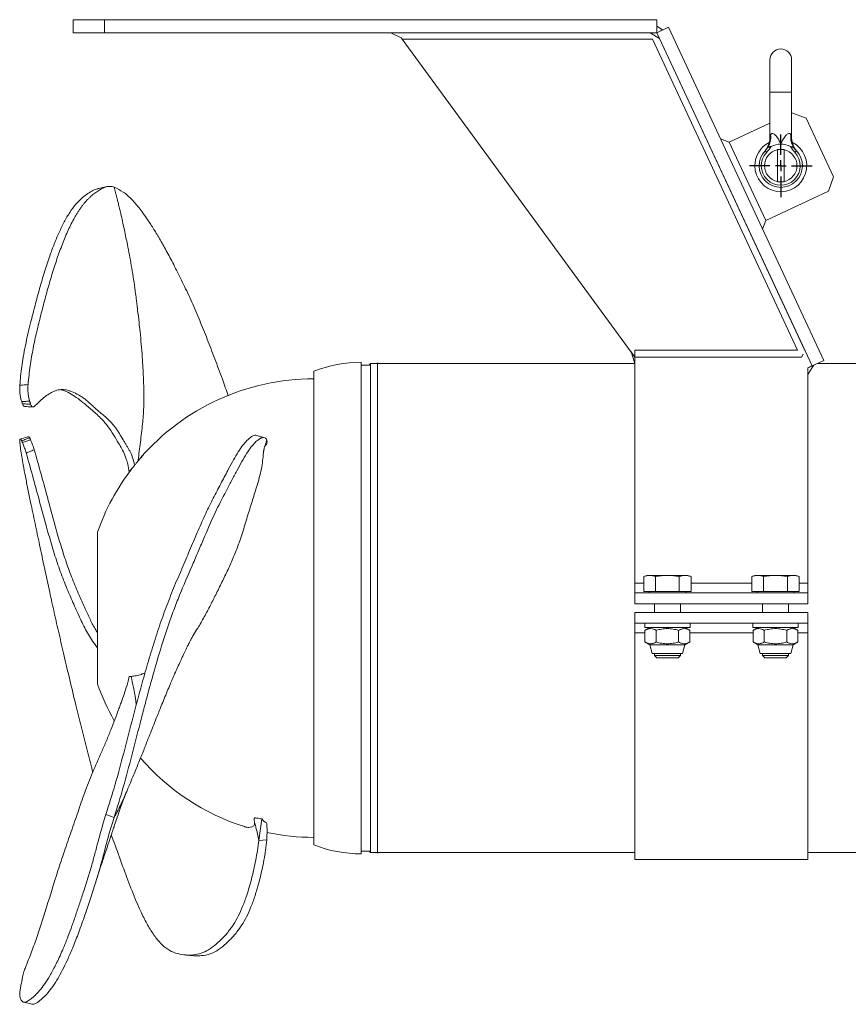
# Model space of a CAD drawing. Header units: millimetres. Extents: x 0 to 420, y 0 to 297.
# Tile 1 of 4: x 137 to 214, y 101 to 192. Entities that reach past the tile are written whole.
import ezdxf

# ---------------------------------------------------------------- set-up
doc = ezdxf.new("R2010")
doc.units = ezdxf.units.MM
doc.layers.add('AM_BOR', color=7, linetype='Continuous')

# ---------------------------------------------------------------- blocks, each defined once
blk = doc.blocks.new('SW_CENTERMARKSYMBOL_2')
at = {"layer": 'AM_BOR', "color": 0}
for p, q in [((0, 1), (0, 2.9)), ((-1, 0), (-2.9, 0)), ((0, 0), (-0.5, 0)), ((0, 0), (0, 0.5)), ((0, 0), (0, -0.5)), ((0, 0), (0.5, 0)), ((1, 0), (2.9, 0)), ((0, -1), (0, -2.9))]:
    blk.add_line(p, q, dxfattribs=at)

msp = doc.modelspace()

# ---------------------------------------------------------------- linework, layer by layer
at = {"color": 7, "linetype": 'Continuous', "lineweight": 15}
for p, q in [((142.04, 191.561), (142.04, 190.361)), ((142.04, 191.561), (144.961, 191.561)), ((144.961, 191.561), (144.961, 190.361)), ((144.961, 191.561), (196.04, 191.561)), ((196.04, 191.561), (196.04, 190.361)), ((142.04, 190.361), (144.961, 190.361)), ((144.961, 190.361), (196.04, 190.361)), ((172.395, 189.877), (171.44, 190.361)), ((195.44, 190.361), (196.293, 189.817)), ((196.04, 190.361), (195.44, 190.361)), ((196.04, 190.961), (196.04, 190.361)), ((196.584, 190.615), (196.04, 190.961)), ((197.128, 190.868), (196.04, 190.361)), ((196.584, 190.615), (196.04, 190.361)), ((196.04, 190.361), (196.293, 189.817)), ((196.04, 190.361), (210.409, 159.547)), ((211.497, 160.054), (197.128, 190.868)), ((172.48, 189.761), (172.395, 189.877)), ((172.48, 189.761), (194.029, 160.361)), ((195.658, 189.761), (172.48, 189.761)), ((209.066, 161.006), (195.657, 189.761)), ((196.293, 189.817), (209.747, 160.966)), ((196.32, 189.761), (196.32, 189.761)), ((206.515, 187.858), (206.515, 184.858)), ((208.515, 184.858), (208.515, 187.858)), ((206.515, 184.858), (206.515, 180.708)), ((208.515, 180.708), (208.515, 184.858)), ((208.543, 182.951), (208.515, 182.938)), ((209.872, 182.467), (208.543, 182.951)), ((212.408, 177.029), (209.872, 182.467)), ((206.515, 182.005), (202.743, 180.246)), ((201.945, 180.536), (202.743, 180.246)), ((202.743, 180.246), (206.124, 172.996)), ((207.515, 179.558), (207.215, 179.558)), ((207.215, 179.558), (207.215, 176.558)), ((207.815, 179.558), (207.515, 179.558)), ((207.815, 179.558), (207.815, 176.558)), ((211.924, 175.7), (212.408, 177.029)), ((207.515, 176.558), (207.215, 176.558)), ((207.815, 176.558), (207.515, 176.558)), ((206.124, 172.996), (211.924, 175.7)), ((206.124, 172.996), (205.834, 172.198)), ((193.675, 160.845), (194.029, 159.761)), ((193.675, 160.845), (194.029, 160.361)), ((194.029, 160.357), (194.029, 161.006)), ((194.029, 161.006), (209.066, 161.006)), ((194.029, 139.462), (194.029, 160.357)), ((209.428, 160.357), (194.029, 160.357)), ((209.428, 160.357), (209.597, 160.649)), ((209.728, 161.006), (209.728, 161.006)), ((168.709, 114.441), (168.709, 159.881)), ((169.429, 159.631), (168.709, 159.631)), ((169.559, 159.761), (169.429, 159.631)), ((170.209, 159.761), (169.559, 159.761)), ((169.559, 151.461), (169.559, 159.761)), ((170.314, 159.761), (170.209, 159.831)), ((170.209, 114.491), (170.209, 159.831)), ((194.029, 159.761), (170.314, 159.761)), ((210.401, 159.563), (210.385, 159.536)), ((210.385, 159.536), (210.409, 159.547)), ((210.401, 159.563), (210.409, 159.547)), ((210.409, 159.547), (211.497, 160.054)), ((210.409, 159.547), (210.573, 159.623)), ((210.409, 159.547), (210.458, 159.442)), ((210.458, 159.442), (210.573, 159.623)), ((234.349, 159.761), (210.869, 159.761)), ((164.309, 115.271), (164.309, 159.051)), ((210.029, 159.088), (209.994, 159.162)), ((210.029, 158.77), (210.029, 159.046)), ((210.029, 139.462), (210.029, 159.044)), ((159.785, 152.111), (159.801, 152.153)), ((159.943, 152.273), (159.799, 152.149)), ((148.531, 151.303), (148.05, 150.758)), ((169.559, 114.561), (169.559, 151.461)), ((144.309, 144.192), (144.309, 133.175)), ((194.029, 138.561), (194.029, 139.462)), ((195.129, 140.181), (194.835, 140.074)), ((194.835, 138.681), (194.835, 140.074)), ((195.384, 140.181), (195.129, 140.181)), ((197.029, 140.181), (195.384, 140.181)), ((195.932, 138.681), (195.932, 140.074)), ((198.675, 140.181), (197.029, 140.181)), ((198.126, 138.681), (198.126, 140.074)), ((198.929, 140.181), (198.675, 140.181)), ((199.223, 140.074), (198.929, 140.181)), ((199.223, 138.681), (199.223, 140.074)), ((205.129, 140.181), (204.835, 140.074)), ((204.835, 138.681), (204.835, 140.074)), ((205.384, 140.181), (205.129, 140.181)), ((207.029, 140.181), (205.384, 140.181)), ((205.932, 138.681), (205.932, 140.074)), ((208.675, 140.181), (207.029, 140.181)), ((208.126, 138.681), (208.126, 140.074)), ((208.929, 140.181), (208.675, 140.181)), ((209.223, 140.074), (208.929, 140.181)), ((209.223, 138.681), (209.223, 140.074)), ((210.029, 138.561), (210.029, 139.462)), ((194.029, 137.561), (194.029, 138.561)), ((194.029, 138.561), (210.029, 138.561)), ((195.932, 138.681), (194.835, 138.681)), ((195.297, 138.681), (195.366, 138.561)), ((198.126, 138.681), (195.932, 138.681)), ((198.126, 138.681), (199.223, 138.681)), ((198.692, 138.561), (198.762, 138.681)), ((205.932, 138.681), (204.835, 138.681)), ((205.297, 138.681), (205.366, 138.561)), ((208.126, 138.681), (205.932, 138.681)), ((208.126, 138.681), (209.223, 138.681)), ((208.692, 138.561), (208.762, 138.681)), ((210.029, 137.561), (210.029, 138.561)), ((194.029, 137.561), (210.029, 137.561)), ((195.829, 137.561), (195.829, 136.761)), ((198.229, 136.761), (198.229, 137.561)), ((205.829, 137.561), (205.829, 136.761)), ((208.229, 136.761), (208.229, 137.561)), ((194.029, 136.761), (210.029, 136.761)), ((194.029, 135.761), (194.029, 136.761)), ((210.029, 135.761), (210.029, 136.761)), ((194.029, 135.761), (210.029, 135.761)), ((194.029, 134.86), (194.029, 135.761)), ((194.929, 135.761), (194.929, 135.361)), ((199.129, 135.361), (199.129, 135.761)), ((204.929, 135.761), (204.929, 135.361)), ((209.129, 135.361), (209.129, 135.761)), ((210.029, 134.86), (210.029, 135.761)), ((194.029, 113.911), (194.029, 134.86)), ((197.029, 135.361), (194.929, 135.361)), ((195.405, 135.361), (194.951, 135.099)), ((194.951, 134.023), (194.951, 135.099)), ((195.99, 134.023), (195.99, 135.099)), ((199.129, 135.361), (197.029, 135.361)), ((198.068, 134.023), (198.068, 135.099)), ((199.108, 135.099), (198.654, 135.361)), ((199.108, 134.023), (199.108, 135.099)), ((207.029, 135.361), (204.929, 135.361)), ((205.405, 135.361), (204.951, 135.099)), ((204.951, 134.023), (204.951, 135.099)), ((205.99, 134.023), (205.99, 135.099)), ((209.129, 135.361), (207.029, 135.361)), ((208.068, 134.023), (208.068, 135.099)), ((209.108, 135.099), (208.654, 135.361)), ((209.108, 134.023), (209.108, 135.099)), ((210.029, 113.911), (210.029, 134.86)), ((194.951, 134.023), (195.405, 133.761)), ((198.654, 133.761), (199.108, 134.023)), ((204.951, 134.023), (205.405, 133.761)), ((208.654, 133.761), (209.108, 134.023)), ((144.309, 133.175), (144.309, 130.13)), ((195.405, 133.761), (195.619, 132.961)), ((197.029, 133.761), (195.405, 133.761)), ((197.029, 132.961), (195.619, 132.961)), ((195.829, 132.961), (195.829, 132.776)), ((198.654, 133.761), (197.029, 133.761)), ((198.439, 132.961), (197.029, 132.961)), ((198.229, 132.776), (198.229, 132.961)), ((198.439, 132.961), (198.654, 133.761)), ((205.405, 133.761), (205.619, 132.961)), ((207.029, 133.761), (205.405, 133.761)), ((207.029, 132.961), (205.619, 132.961)), ((205.829, 132.961), (205.829, 132.776)), ((208.654, 133.761), (207.029, 133.761)), ((208.439, 132.961), (207.029, 132.961)), ((208.229, 132.776), (208.229, 132.961)), ((208.439, 132.961), (208.654, 133.761)), ((195.829, 132.776), (196.044, 132.561)), ((198.229, 132.776), (195.829, 132.776)), ((198.015, 132.561), (196.044, 132.561)), ((198.015, 132.561), (198.229, 132.776)), ((205.829, 132.776), (206.044, 132.561)), ((208.229, 132.776), (205.829, 132.776)), ((208.015, 132.561), (206.044, 132.561)), ((208.015, 132.561), (208.229, 132.776)), ((145.83, 117.801), (145.088, 118.085)), ((159.52, 117.669), (159.244, 115.679)), ((159.956, 115.739), (159.244, 115.679)), ((168.709, 114.691), (169.429, 114.691)), ((169.429, 114.691), (169.559, 114.561)), ((169.559, 114.561), (170.209, 114.561)), ((170.209, 114.491), (170.314, 114.561)), ((170.314, 114.561), (194.029, 114.561)), ((194.029, 113.911), (210.029, 113.911)), ((210.029, 114.561), (234.349, 114.561)), ((137.499, 100.716), (138.266, 100.527))]:
    msp.add_line(p, q, dxfattribs=at)
at = {"color": 8, "linetype": 'Continuous', "lineweight": 15}
for p, q in [((206.515, 184.858), (207.515, 184.858)), ((207.515, 184.858), (208.515, 184.858)), ((194.029, 139.462), (194.835, 139.462)), ((199.223, 139.462), (204.835, 139.462)), ((209.223, 139.462), (210.029, 139.462)), ((194.029, 134.86), (194.951, 134.86)), ((199.108, 134.86), (204.951, 134.86)), ((209.108, 134.86), (210.029, 134.86))]:
    msp.add_line(p, q, dxfattribs=at)
at = {"color": 7, "linetype": 'Continuous', "lineweight": 15, "flags": 128}
for points in [[(206.214, 179.302), (206.185, 179.329), (206.158, 179.354), (206.133, 179.378), (206.111, 179.399), (206.093, 179.417), (206.08, 179.429), (206.072, 179.437), (206.069, 179.44)], [(208.816, 179.302), (208.844, 179.329), (208.871, 179.354), (208.896, 179.378), (208.918, 179.399), (208.936, 179.417), (208.949, 179.429), (208.958, 179.437), (208.96, 179.44)], [(210.029, 158.77), (210.184, 159.013), (210.327, 159.237), (210.458, 159.442)]]:
    msp.add_lwpolyline(points, dxfattribs=at)
at = {"color": 7, "linetype": 'Continuous', "lineweight": 15}
for centre, radius, start, end in [((207.515, 187.858), 1, 0, 180), ((204.828, 180.673), 1.757, 328.63485, 6.96373), ((210.202, 180.673), 1.757, 173.03627, 211.36515), ((207.515, 178.058), 2.4, 180, 63.43279), ((207.515, 178.058), 2.4, 116.77284, 180), ((207.515, 178.058), 2, 136.28959, 43.71041), ((207.515, 178.058), 1.5, 101.53696, 258.46304), ((207.515, 178.058), 2, 90, 116.61998), ((207.515, 178.058), 2, 63.38002, 90), ((207.515, 178.058), 1.5, 281.53696, 78.46304), ((207.515, 178.058), 1.8, 136.28959, 43.71041), ((168.629, 148.221), 11.66, 89.60689, 111.7463), ((164.309, 137.161), 21.2, 90, 139.11352), ((164.309, 137.161), 21.2, 142.74608, 160.62996), ((164.309, 137.161), 21.2, 199.37004, 209.42287), ((164.309, 137.161), 21.2, 220.84745, 252.42402), ((164.309, 137.161), 21.2, 258.22498, 270), ((168.629, 126.101), 11.66, 248.2537, 270.39311)]:
    msp.add_arc(centre, radius, start, end, dxfattribs=at)
for points, knots in [([(206.515, 180.708), (206.515, 180.706), (206.521, 180.617), (206.501, 180.446), (206.457, 180.206), (206.388, 179.993), (206.307, 179.81), (206.223, 179.659), (206.144, 179.542), (206.083, 179.461), (206.044, 179.414), (206.026, 179.394), (206.022, 179.39), (206.021, 179.388)], [0, 0, 0, 0, 0.0036008, 0.1844626, 0.353064, 0.5079535, 0.6470286, 0.7674655, 0.8657553, 0.9378886, 0.9778333, 0.9914196, 1, 1, 1, 1]), ([(206.572, 180.886), (206.581, 180.913), (206.591, 180.937), (206.616, 180.981), (206.631, 181), (206.665, 181.029), (206.685, 181.04), (206.728, 181.05), (206.752, 181.05), (206.827, 181.034), (206.88, 181.003), (206.956, 180.943), (206.981, 180.921), (207.03, 180.872), (207.054, 180.847), (207.122, 180.766), (207.166, 180.708), (207.248, 180.587), (207.286, 180.524), (207.395, 180.331), (207.458, 180.195), (207.515, 180.058)], [0, 0, 0, 0, 0.0625, 0.0625, 0.125, 0.125, 0.1875, 0.1875, 0.25, 0.25, 0.375, 0.375, 0.4375, 0.4375, 0.5, 0.5, 0.625, 0.625, 0.75, 0.75, 1, 1, 1, 1]), ([(208.458, 180.886), (208.449, 180.913), (208.438, 180.937), (208.413, 180.981), (208.399, 181), (208.365, 181.029), (208.345, 181.04), (208.302, 181.05), (208.278, 181.05), (208.203, 181.034), (208.149, 181.003), (208.073, 180.943), (208.048, 180.921), (207.999, 180.872), (207.976, 180.847), (207.907, 180.766), (207.864, 180.708), (207.782, 180.587), (207.743, 180.524), (207.635, 180.331), (207.571, 180.195), (207.515, 180.058)], [0, 0, 0, 0, 0.0625, 0.0625, 0.125, 0.125, 0.1875, 0.1875, 0.25, 0.25, 0.375, 0.375, 0.4375, 0.4375, 0.5, 0.5, 0.625, 0.625, 0.75, 0.75, 1, 1, 1, 1]), ([(209.008, 179.388), (209.008, 179.388), (209.007, 179.389), (209.001, 179.397), (208.978, 179.423), (208.931, 179.481), (208.832, 179.616), (208.707, 179.828), (208.588, 180.136), (208.522, 180.432), (208.519, 180.632), (208.518, 180.708)], [0, 0, 0, 0, 0.000055, 0.011433, 0.027371, 0.080756, 0.160208, 0.37832, 0.586227, 0.842558, 1, 1, 1, 1]), ([(206.069, 179.44), (206.045, 179.413), (206.013, 179.379), (206.02, 179.386), (206.021, 179.388)], [0, 0, 0, 0, 0.767698, 1, 1, 1, 1]), ([(206.619, 179.846), (206.59, 179.832), (206.561, 179.82), (206.502, 179.801), (206.472, 179.794), (206.417, 179.785), (206.392, 179.782), (206.363, 179.777), (206.354, 179.775), (206.34, 179.769), (206.333, 179.764), (206.328, 179.759)], [0, 0, 0, 0, 0.25, 0.25, 0.5, 0.5, 0.75, 0.75, 0.875, 0.875, 1, 1, 1, 1]), ([(208.411, 179.846), (208.439, 179.831), (208.469, 179.82), (208.528, 179.801), (208.558, 179.794), (208.599, 179.787), (208.612, 179.785), (208.636, 179.782), (208.647, 179.78), (208.667, 179.777), (208.675, 179.775), (208.69, 179.769), (208.696, 179.764), (208.701, 179.759)], [0, 0, 0, 0, 0.25, 0.25, 0.5, 0.5, 0.625, 0.625, 0.75, 0.75, 0.875, 0.875, 1, 1, 1, 1]), ([(209.008, 179.388), (209.009, 179.387), (209.012, 179.385), (208.978, 179.421), (208.96, 179.44)], [0, 0, 0, 0, 0.49798, 1, 1, 1, 1]), ([(144.365, 175.921), (144.309, 175.914), (144.107, 175.89), (143.776, 175.703), (143.295, 175.419), (142.79, 175.017), (142.267, 174.482), (141.749, 173.79), (141.232, 172.91), (140.753, 171.924), (140.307, 170.862), (139.856, 169.648), (139.404, 168.275), (138.95, 166.734), (138.525, 165.153), (138.166, 163.743), (137.868, 162.521), (137.634, 161.464), (137.443, 160.455), (137.296, 159.501), (137.188, 158.636), (137.14, 158.048), (137.117, 157.767)], [0, 0, 0, 0, 0.021434, 0.076886, 0.136179, 0.196643, 0.255703, 0.325406, 0.389469, 0.448909, 0.505888, 0.561038, 0.627166, 0.690603, 0.751816, 0.811017, 0.849056, 0.885962, 0.922135, 0.949039, 0.975593, 1, 1, 1, 1]), ([(145.83, 176.075), (145.582, 176.16), (145.378, 176.17), (145.085, 176.107), (144.989, 176.074), (144.843, 176.008), (144.794, 175.984), (144.693, 175.931), (144.642, 175.902), (144.536, 175.84), (144.481, 175.806), (144.368, 175.736), (144.31, 175.698), (144.192, 175.618), (144.132, 175.576), (144.01, 175.487), (143.948, 175.44), (143.825, 175.341), (143.763, 175.289), (143.641, 175.183), (143.581, 175.127), (143.462, 175.013), (143.402, 174.953), (143.285, 174.829), (143.227, 174.765), (143.111, 174.631), (143.053, 174.561), (142.937, 174.415), (142.88, 174.34), (142.766, 174.185), (142.709, 174.105), (142.598, 173.942), (142.543, 173.858), (142.435, 173.687), (142.382, 173.6), (142.277, 173.424), (142.226, 173.334), (142.073, 173.062), (141.974, 172.874), (141.781, 172.49), (141.686, 172.292), (141.5, 171.888), (141.409, 171.68), (141.23, 171.256), (141.142, 171.039), (140.969, 170.596), (140.884, 170.37), (140.634, 169.684), (140.474, 169.213), (140.166, 168.252), (140.018, 167.762), (139.729, 166.767), (139.589, 166.262), (139.317, 165.248), (139.185, 164.738), (138.991, 163.975), (138.927, 163.721), (138.803, 163.215), (138.742, 162.963), (138.564, 162.204), (138.452, 161.695), (138.299, 160.909), (138.25, 160.643), (138.158, 160.101), (138.115, 159.824), (138.036, 159.265), (138, 158.982), (137.935, 158.408), (137.906, 158.117), (137.88, 157.819)], [0, 0, 0, 0, 0.0625, 0.0625, 0.09375, 0.09375, 0.109375, 0.109375, 0.125, 0.125, 0.140625, 0.140625, 0.15625, 0.15625, 0.171875, 0.171875, 0.1875, 0.1875, 0.203125, 0.203125, 0.21875, 0.21875, 0.234375, 0.234375, 0.25, 0.25, 0.265625, 0.265625, 0.28125, 0.28125, 0.296875, 0.296875, 0.3125, 0.3125, 0.328125, 0.328125, 0.34375, 0.34375, 0.375, 0.375, 0.40625, 0.40625, 0.4375, 0.4375, 0.46875, 0.46875, 0.5, 0.5, 0.5625, 0.5625, 0.625, 0.625, 0.6875, 0.6875, 0.75, 0.75, 0.78125, 0.78125, 0.8125, 0.8125, 0.875, 0.875, 0.90625, 0.90625, 0.9375, 0.9375, 0.96875, 0.96875, 1, 1, 1, 1]), ([(145.167, 176.125), (145.033, 176.093), (144.764, 176.031), (144.495, 175.969), (144.36, 175.938)], [0, 0, 0, 0, 0.499947, 1, 1, 1, 1]), ([(145.83, 176.075), (145.852, 175.998), (145.899, 175.838), (145.968, 175.59), (146.039, 175.325), (146.113, 175.042), (146.196, 174.715), (146.329, 174.174), (146.534, 173.291), (146.799, 172.101), (147.117, 170.572), (147.449, 168.792), (147.679, 167.342), (147.82, 166.31), (147.884, 165.812), (147.953, 165.248), (148.04, 164.521), (148.138, 163.675), (148.252, 162.601), (148.353, 161.546), (148.444, 160.432), (148.509, 159.422), (148.552, 158.533), (148.581, 157.768), (148.595, 157.127), (148.598, 156.611), (148.593, 156.223), (148.585, 155.893), (148.573, 155.576), (148.556, 155.259), (148.537, 154.97), (148.518, 154.725), (148.495, 154.467), (148.452, 154.015), (148.379, 153.355), (148.275, 152.507), (148.167, 151.674), (148.092, 151.09), (148.054, 150.791), (148.05, 150.758)], [0, 0, 0, 0, 0.009392, 0.019455, 0.030192, 0.041607, 0.053705, 0.069832, 0.106862, 0.159916, 0.212801, 0.289842, 0.37212, 0.3849, 0.41195, 0.430963, 0.451505, 0.497783, 0.530762, 0.578017, 0.622028, 0.661807, 0.696634, 0.726407, 0.751513, 0.771755, 0.786954, 0.796964, 0.810499, 0.824095, 0.834225, 0.844381, 0.852986, 0.864526, 0.897672, 0.930856, 0.964698, 0.996082, 1, 1, 1, 1]), ([(145.83, 176.075), (146.121, 175.941), (146.702, 175.672), (147.477, 174.972), (148.239, 174.07), (148.938, 173.089), (149.59, 172.076), (150.186, 171.075), (150.826, 169.923), (151.522, 168.597), (152.271, 167.091), (153.03, 165.465), (153.759, 163.774), (154.459, 162.029), (155.152, 160.214), (155.812, 158.463), (156.219, 157.309), (156.399, 156.797)], [0, 0, 0, 0, 0.089342, 0.178756, 0.268467, 0.358591, 0.418645, 0.478332, 0.537566, 0.596508, 0.65568, 0.715358, 0.775213, 0.834682, 0.893756, 0.952896, 1, 1, 1, 1]), ([(210.385, 159.536), (210.355, 159.521), (210.293, 159.493), (210.203, 159.451), (210.115, 159.41), (210.058, 159.383), (210.029, 159.37)], [0, 0, 0, 0, 0.253646, 0.504852, 0.753631, 1, 1, 1, 1]), ([(210.029, 159.37), (210.029, 159.347), (210.029, 159.301), (210.029, 159.231), (210.029, 159.16), (210.029, 159.112), (210.029, 159.088)], [0, 0, 0, 0, 0.249797, 0.499716, 0.749777, 1, 1, 1, 1]), ([(137.288, 156.255), (137.259, 156.334), (137.232, 156.429), (137.193, 156.596), (137.18, 156.656), (137.157, 156.779), (137.147, 156.843), (137.129, 156.976), (137.122, 157.046), (137.111, 157.186), (137.108, 157.257), (137.104, 157.401), (137.104, 157.474), (137.108, 157.621), (137.111, 157.694), (137.117, 157.767)], [0, 0, 0, 0, 0.25, 0.25, 0.375, 0.375, 0.5, 0.5, 0.625, 0.625, 0.75, 0.75, 0.875, 0.875, 1, 1, 1, 1]), ([(137.117, 157.767), (137.154, 157.769), (137.192, 157.772), (137.229, 157.774), (137.329, 157.781), (137.428, 157.787), (137.528, 157.794), (137.553, 157.796), (137.578, 157.798), (137.603, 157.8), (137.695, 157.806), (137.788, 157.813), (137.88, 157.819)], [0, 0, 0, 0, 0.000592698, 0.000592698, 0.000592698, 0.002164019, 0.002164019, 0.002164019, 0.002556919, 0.002556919, 0.002556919, 0.004014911, 0.004014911, 0.004014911, 0.004014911]), ([(137.88, 157.819), (137.868, 157.678), (137.862, 157.536), (137.864, 157.321), (137.866, 157.25), (137.875, 157.11), (137.88, 157.042), (137.895, 156.908), (137.904, 156.842), (137.925, 156.717), (137.937, 156.657), (137.962, 156.543), (137.975, 156.489), (138.002, 156.388), (138.015, 156.341), (138.029, 156.298)], [0, 0, 0, 0, 0.25, 0.25, 0.375, 0.375, 0.5, 0.5, 0.625, 0.625, 0.75, 0.75, 0.875, 0.875, 1, 1, 1, 1]), ([(147.727, 150.347), (147.667, 150.673), (147.6, 150.931), (147.451, 151.365), (147.369, 151.542), (147.235, 151.79), (147.189, 151.87), (147.093, 152.03), (147.042, 152.111), (146.94, 152.279), (146.887, 152.366), (146.78, 152.545), (146.726, 152.637), (146.56, 152.916), (146.446, 153.108), (146.208, 153.487), (146.084, 153.673), (145.89, 153.936), (145.824, 154.021), (145.689, 154.183), (145.621, 154.26), (145.414, 154.483), (145.273, 154.62), (144.994, 154.872), (144.856, 154.989), (144.591, 155.21), (144.463, 155.314), (144.229, 155.517), (144.12, 155.615), (143.912, 155.805), (143.814, 155.898), (143.623, 156.075), (143.53, 156.161), (143.343, 156.324), (143.249, 156.402), (143.057, 156.549), (142.959, 156.618), (142.759, 156.749), (142.658, 156.81), (142.354, 156.982), (142.151, 157.079), (141.86, 157.194), (141.765, 157.227), (141.58, 157.283), (141.49, 157.306), (141.227, 157.356), (141.06, 157.366), (140.733, 157.344), (140.574, 157.312), (140.098, 157.152), (139.784, 156.965), (139.38, 156.649), (139.298, 156.582), (139.134, 156.44), (139.051, 156.365), (138.883, 156.211), (138.797, 156.13), (138.625, 155.967), (138.537, 155.884), (138.447, 155.804)], [0, 0, 0, 0, 0.03125, 0.03125, 0.0625, 0.0625, 0.078125, 0.078125, 0.09375, 0.09375, 0.109375, 0.109375, 0.125, 0.125, 0.15625, 0.15625, 0.1875, 0.1875, 0.203125, 0.203125, 0.21875, 0.21875, 0.25, 0.25, 0.28125, 0.28125, 0.3125, 0.3125, 0.34375, 0.34375, 0.375, 0.375, 0.40625, 0.40625, 0.4375, 0.4375, 0.46875, 0.46875, 0.5, 0.5, 0.5625, 0.5625, 0.59375, 0.59375, 0.625, 0.625, 0.6875, 0.6875, 0.75, 0.75, 0.875, 0.875, 0.90625, 0.90625, 0.9375, 0.9375, 0.96875, 0.96875, 1, 1, 1, 1]), ([(140.924, 157.35), (141.026, 157.322), (141.324, 157.243), (141.869, 156.952), (142.495, 156.546), (143.11, 156.052), (143.841, 155.431), (144.613, 154.745), (145.273, 153.964), (145.781, 153.193), (146.2, 152.478), (146.557, 151.898), (146.802, 151.409), (146.977, 150.908), (147.12, 150.393), (147.201, 149.985), (147.248, 149.745)], [0, 0, 0, 0, 0.057115, 0.165537, 0.270914, 0.373303, 0.47945, 0.592417, 0.668435, 0.742656, 0.812199, 0.859696, 0.906183, 0.931427, 0.959774, 1, 1, 1, 1]), ([(138.029, 156.298), (137.905, 156.291), (137.781, 156.282), (137.535, 156.266), (137.412, 156.259), (137.288, 156.255)], [0, 0, 0, 0, 0.5, 0.5, 1, 1, 1, 1]), ([(137.288, 156.255), (137.289, 156.25), (137.291, 156.245), (137.302, 156.215), (137.312, 156.187), (137.334, 156.124), (137.347, 156.087), (137.361, 156.047), (137.362, 156.042), (137.364, 156.038)], [0.3667389, 0.3667389, 0.3667389, 0.3667389, 0.3796943, 0.3796943, 0.4421943, 0.4421943, 0.5046943, 0.5046943, 0.5129555, 0.5129555, 0.5129555, 0.5129555]), ([(137.364, 156.038), (137.49, 156.033), (137.617, 156.029), (137.868, 156.022), (137.994, 156.02), (138.119, 156.018)], [0, 0, 0, 0, 0.5, 0.5, 1, 1, 1, 1]), ([(137.575, 155.803), (137.571, 155.802), (137.52, 155.777), (137.438, 155.864), (137.384, 155.991), (137.364, 156.038)], [0, 0, 0, 0, 0.046719, 0.648926, 1, 1, 1, 1]), ([(137.575, 155.797), (137.628, 155.795), (137.883, 155.781), (138.136, 155.769), (138.337, 155.76)], [0, 0, 0, 0, 0.210448, 1, 1, 1, 1]), ([(138.119, 156.018), (138.109, 156.047), (138.1, 156.077), (138.083, 156.13), (138.075, 156.155), (138.061, 156.199), (138.054, 156.22), (138.042, 156.26), (138.035, 156.279), (138.029, 156.298)], [0, 0, 0, 0, 0.25, 0.25, 0.5, 0.5, 0.75, 0.75, 1, 1, 1, 1]), ([(138.119, 156.018), (138.154, 155.938), (138.225, 155.777), (138.353, 155.739), (138.423, 155.788), (138.447, 155.804)], [0, 0, 0, 0, 0.398669, 0.797325, 1, 1, 1, 1]), ([(137.914, 153.007), (137.864, 152.993), (137.611, 152.919), (137.358, 152.843), (137.154, 152.781)], [0, 0, 0, 0, 0.195573, 1, 1, 1, 1]), ([(137.916, 152.999), (137.94, 152.998), (137.974, 152.996), (138.016, 152.92), (138.029, 152.897)], [0, 0, 0, 0, 0.689463, 1, 1, 1, 1]), ([(145.088, 118.085), (145.377, 119.006), (145.956, 120.851), (146.73, 123.75), (147.496, 126.72), (148.201, 129.403), (148.86, 131.759), (149.46, 133.762), (150.102, 135.73), (150.793, 137.641), (151.534, 139.467), (152.285, 141.217), (153.01, 142.918), (153.707, 144.558), (154.4, 146.098), (155.105, 147.505), (155.793, 148.807), (156.387, 149.941), (156.896, 150.885), (157.33, 151.625), (157.737, 152.215), (158.159, 152.715), (158.567, 153.039), (158.848, 153.184), (158.956, 153.145), (158.963, 153.143)], [0, 0, 0, 0, 0.064539, 0.129378, 0.194673, 0.260445, 0.304283, 0.34784, 0.391052, 0.434063, 0.4772, 0.520592, 0.564029, 0.607311, 0.650451, 0.693618, 0.736942, 0.780358, 0.81283, 0.8452, 0.877614, 0.910142, 0.953626, 0.997076, 1, 1, 1, 1]), ([(159.643, 152.931), (159.53, 152.967), (159.305, 153.039), (159.08, 153.113), (158.967, 153.15)], [0, 0, 0, 0, 0.50015, 1, 1, 1, 1]), ([(137.288, 152.633), (137.259, 152.697), (137.232, 152.741), (137.193, 152.776), (137.18, 152.783), (137.157, 152.785), (137.147, 152.781), (137.129, 152.763), (137.122, 152.748), (137.111, 152.71), (137.108, 152.686), (137.104, 152.63), (137.104, 152.597), (137.108, 152.521), (137.111, 152.479), (137.117, 152.433)], [0, 0, 0, 0, 0.25, 0.25, 0.375, 0.375, 0.5, 0.5, 0.625, 0.625, 0.75, 0.75, 0.875, 0.875, 1, 1, 1, 1]), ([(143.867, 122), (143.837, 122.124), (143.658, 122.869), (143.295, 124.277), (142.79, 126.21), (142.267, 128.297), (141.749, 130.463), (141.232, 132.667), (140.753, 134.738), (140.307, 136.707), (139.856, 138.746), (139.404, 140.842), (138.95, 142.974), (138.525, 144.992), (138.166, 146.708), (137.868, 148.147), (137.634, 149.312), (137.443, 150.32), (137.296, 151.167), (137.188, 151.855), (137.14, 152.246), (137.117, 152.433)], [0, 0, 0, 0, 0.012641, 0.07606, 0.140732, 0.203902, 0.278456, 0.346978, 0.410555, 0.4715, 0.530487, 0.601218, 0.669071, 0.734543, 0.797865, 0.838551, 0.878026, 0.916716, 0.945492, 0.973894, 1, 1, 1, 1]), ([(138.029, 152.897), (137.905, 152.855), (137.781, 152.811), (137.535, 152.722), (137.412, 152.677), (137.288, 152.633)], [0, 0, 0, 0, 0.5, 0.5, 1, 1, 1, 1]), ([(137.288, 152.633), (137.289, 152.629), (137.291, 152.625), (137.302, 152.601), (137.312, 152.578), (137.334, 152.527), (137.347, 152.497), (137.361, 152.465), (137.362, 152.461), (137.364, 152.457)], [0.3667389, 0.3667389, 0.3667389, 0.3667389, 0.3796943, 0.3796943, 0.4421943, 0.4421943, 0.5046943, 0.5046943, 0.5129555, 0.5129555, 0.5129555, 0.5129555]), ([(137.364, 152.457), (137.49, 152.497), (137.617, 152.538), (137.868, 152.62), (137.994, 152.661), (138.119, 152.703)], [0, 0, 0, 0, 0.5, 0.5, 1, 1, 1, 1]), ([(137.706, 151.501), (137.659, 151.655), (137.565, 151.964), (137.438, 152.279), (137.384, 152.409), (137.364, 152.457)], [0, 0, 0, 0, 0.387153, 0.774299, 1, 1, 1, 1]), ([(138.119, 152.703), (138.109, 152.725), (138.1, 152.746), (138.083, 152.784), (138.075, 152.802), (138.061, 152.833), (138.054, 152.847), (138.042, 152.872), (138.035, 152.885), (138.029, 152.897)], [0, 0, 0, 0, 0.25, 0.25, 0.5, 0.5, 0.75, 0.75, 1, 1, 1, 1]), ([(138.119, 152.703), (138.154, 152.619), (138.225, 152.449), (138.353, 152.11), (138.423, 151.879), (138.447, 151.801)], [0, 0, 0, 0, 0.398667, 0.797324, 1, 1, 1, 1]), ([(145.83, 117.801), (146.433, 119.636), (146.96, 121.552), (147.73, 124.496), (147.984, 125.49), (148.371, 126.993), (148.501, 127.496), (148.765, 128.505), (148.899, 129.011), (149.31, 130.531), (149.593, 131.546), (150.19, 133.555), (150.504, 134.549), (151.003, 136.003), (151.174, 136.482), (151.528, 137.422), (151.71, 137.885), (152.266, 139.249), (152.65, 140.129), (153.211, 141.428), (153.396, 141.859), (153.757, 142.711), (153.935, 143.132), (154.461, 144.371), (154.805, 145.167), (155.503, 146.64), (155.857, 147.323), (156.375, 148.301), (156.545, 148.619), (156.877, 149.248), (157.039, 149.556), (157.512, 150.446), (157.811, 150.993), (158.373, 151.88), (158.637, 152.221), (158.998, 152.587), (159.112, 152.685), (159.328, 152.834), (159.43, 152.885), (159.618, 152.938), (159.704, 152.939), (159.817, 152.895), (159.852, 152.873), (159.913, 152.807), (159.939, 152.764), (159.956, 152.707)], [0, 0, 0, 0, 0.125, 0.125, 0.1875, 0.1875, 0.21875, 0.21875, 0.25, 0.25, 0.3125, 0.3125, 0.375, 0.375, 0.40625, 0.40625, 0.4375, 0.4375, 0.5, 0.5, 0.53125, 0.53125, 0.5625, 0.5625, 0.625, 0.625, 0.6875, 0.6875, 0.71875, 0.71875, 0.75, 0.75, 0.8125, 0.8125, 0.875, 0.875, 0.90625, 0.90625, 0.9375, 0.9375, 0.96875, 0.96875, 0.984375, 0.984375, 1, 1, 1, 1]), ([(159.628, 151.131), (159.631, 151.185), (159.635, 151.271), (159.649, 151.452), (159.663, 151.576), (159.675, 151.664), (159.689, 151.75), (159.704, 151.831), (159.721, 151.905), (159.745, 151.999), (159.775, 152.089), (159.784, 152.112), (159.79, 152.125)], [0, 0, 0, 0, 0.211132, 0.337689, 0.390658, 0.438521, 0.484097, 0.531091, 0.583348, 0.643918, 0.797079, 1, 1, 1, 1]), ([(159.943, 152.273), (159.963, 152.317), (159.975, 152.36), (159.99, 152.441), (159.992, 152.479), (159.99, 152.552), (159.986, 152.585), (159.977, 152.633), (159.973, 152.649), (159.965, 152.679), (159.961, 152.693), (159.956, 152.707)], [0, 0, 0, 0, 0.25, 0.25, 0.5, 0.5, 0.75, 0.75, 0.875, 0.875, 1, 1, 1, 1]), ([(138.447, 151.801), (138.436, 151.797), (138.301, 151.741), (138.087, 151.653), (137.851, 151.559), (137.739, 151.514), (137.706, 151.501)], [0, 0, 0, 0, 0.04643, 0.548161, 0.865835, 1, 1, 1, 1]), ([(137.706, 151.501), (137.927, 150.721), (138.369, 149.159), (138.984, 146.86), (139.557, 144.754), (140.1, 142.85), (140.635, 141.146), (141.228, 139.538), (141.867, 138.045), (142.495, 136.642), (143.111, 135.314), (143.72, 134.247), (144.151, 133.693), (144.309, 133.49)], [0, 0, 0, 0, 0.10937, 0.21886, 0.328219, 0.417637, 0.50721, 0.59745, 0.687693, 0.775402, 0.860624, 0.948974, 1, 1, 1, 1]), ([(138.447, 151.801), (138.673, 151.012), (139.124, 149.437), (139.746, 147.106), (140.322, 144.989), (140.862, 143.094), (141.388, 141.417), (141.97, 139.834), (142.563, 138.447), (143.105, 137.234), (143.58, 136.2), (143.959, 135.425), (144.231, 135.006), (144.309, 134.886)], [0, 0, 0, 0, 0.121098, 0.241789, 0.361891, 0.458363, 0.554468, 0.650885, 0.747944, 0.824328, 0.897978, 0.970695, 1, 1, 1, 1]), ([(159.619, 151.132), (159.596, 150.894), (159.55, 150.407), (159.38, 149.629), (159.122, 148.664), (158.763, 147.504), (158.325, 146.124), (157.889, 144.684), (157.451, 143.304), (156.97, 142.027), (156.452, 140.859), (155.884, 139.699), (155.314, 138.549), (154.756, 137.424), (154.18, 136.337), (153.654, 135.414), (153.315, 134.877), (153.185, 134.671)], [0, 0, 0, 0, 0.049912, 0.101975, 0.154058, 0.235854, 0.317678, 0.40188, 0.486039, 0.55261, 0.619196, 0.688027, 0.756877, 0.823248, 0.889603, 0.957797, 1, 1, 1, 1]), ([(147.727, 150.347), (147.779, 150.415), (147.831, 150.483), (147.939, 150.62), (147.994, 150.689), (148.05, 150.758)], [0, 0, 0, 0, 0.5, 0.5, 1, 1, 1, 1]), ([(194.835, 140.074), (194.927, 140.107), (195.018, 140.134), (195.201, 140.171), (195.292, 140.181), (195.384, 140.181)], [0, 0, 0, 0, 0.5, 0.5, 1, 1, 1, 1]), ([(195.384, 140.181), (195.475, 140.181), (195.567, 140.171), (195.749, 140.134), (195.841, 140.107), (195.932, 140.074)], [0, 0, 0, 0, 0.5, 0.5, 1, 1, 1, 1]), ([(197.029, 140.181), (196.846, 140.181), (196.663, 140.171), (196.297, 140.134), (196.115, 140.107), (195.932, 140.074)], [0, 0, 0, 0, 0.5, 0.5, 1, 1, 1, 1]), ([(198.126, 140.074), (197.945, 140.107), (197.761, 140.134), (197.395, 140.171), (197.212, 140.181), (197.029, 140.181)], [0, 0, 0, 0, 0.5, 0.5, 1, 1, 1, 1]), ([(198.675, 140.181), (198.583, 140.181), (198.492, 140.171), (198.309, 140.134), (198.218, 140.107), (198.126, 140.074)], [0, 0, 0, 0, 0.5, 0.5, 1, 1, 1, 1]), ([(199.223, 140.074), (199.132, 140.107), (199.04, 140.134), (198.858, 140.171), (198.766, 140.181), (198.675, 140.181)], [0, 0, 0, 0, 0.5, 0.5, 1, 1, 1, 1]), ([(204.835, 140.074), (204.927, 140.107), (205.018, 140.134), (205.201, 140.171), (205.292, 140.181), (205.384, 140.181)], [0, 0, 0, 0, 0.5, 0.5, 1, 1, 1, 1]), ([(205.384, 140.181), (205.475, 140.181), (205.567, 140.171), (205.749, 140.134), (205.841, 140.107), (205.932, 140.074)], [0, 0, 0, 0, 0.5, 0.5, 1, 1, 1, 1]), ([(207.029, 140.181), (206.846, 140.181), (206.663, 140.171), (206.297, 140.134), (206.115, 140.107), (205.932, 140.074)], [0, 0, 0, 0, 0.5, 0.5, 1, 1, 1, 1]), ([(208.126, 140.074), (207.945, 140.107), (207.761, 140.134), (207.395, 140.171), (207.212, 140.181), (207.029, 140.181)], [0, 0, 0, 0, 0.5, 0.5, 1, 1, 1, 1]), ([(208.675, 140.181), (208.583, 140.181), (208.492, 140.171), (208.309, 140.134), (208.218, 140.107), (208.126, 140.074)], [0, 0, 0, 0, 0.5, 0.5, 1, 1, 1, 1]), ([(209.223, 140.074), (209.132, 140.107), (209.04, 140.134), (208.858, 140.171), (208.766, 140.181), (208.675, 140.181)], [0, 0, 0, 0, 0.5, 0.5, 1, 1, 1, 1]), ([(195.99, 135.099), (195.905, 135.148), (195.82, 135.188), (195.647, 135.244), (195.56, 135.26), (195.427, 135.26), (195.383, 135.256), (195.295, 135.241), (195.251, 135.231), (195.121, 135.189), (195.036, 135.148), (194.951, 135.099)], [0, 0, 0, 0, 0.25, 0.25, 0.5, 0.5, 0.625, 0.625, 0.75, 0.75, 1, 1, 1, 1]), ([(198.068, 135.099), (197.899, 135.148), (197.726, 135.189), (197.379, 135.245), (197.205, 135.26), (196.941, 135.26), (196.853, 135.256), (196.676, 135.241), (196.589, 135.23), (196.328, 135.188), (196.158, 135.147), (195.99, 135.099)], [0, 0, 0, 0, 0.25, 0.25, 0.5, 0.5, 0.625, 0.625, 0.75, 0.75, 1, 1, 1, 1]), ([(199.108, 135.099), (199.023, 135.148), (198.937, 135.188), (198.765, 135.244), (198.677, 135.26), (198.545, 135.26), (198.501, 135.256), (198.413, 135.241), (198.369, 135.231), (198.239, 135.189), (198.153, 135.148), (198.068, 135.099)], [0, 0, 0, 0, 0.25, 0.25, 0.5, 0.5, 0.625, 0.625, 0.75, 0.75, 1, 1, 1, 1]), ([(205.99, 135.099), (205.905, 135.148), (205.82, 135.188), (205.647, 135.244), (205.56, 135.26), (205.427, 135.26), (205.383, 135.256), (205.295, 135.241), (205.251, 135.231), (205.121, 135.189), (205.036, 135.148), (204.951, 135.099)], [0, 0, 0, 0, 0.25, 0.25, 0.5, 0.5, 0.625, 0.625, 0.75, 0.75, 1, 1, 1, 1]), ([(208.068, 135.099), (207.899, 135.148), (207.726, 135.189), (207.379, 135.245), (207.205, 135.26), (206.941, 135.26), (206.853, 135.256), (206.676, 135.241), (206.589, 135.23), (206.328, 135.188), (206.158, 135.147), (205.99, 135.099)], [0, 0, 0, 0, 0.25, 0.25, 0.5, 0.5, 0.625, 0.625, 0.75, 0.75, 1, 1, 1, 1]), ([(209.108, 135.099), (209.023, 135.148), (208.937, 135.188), (208.765, 135.244), (208.677, 135.26), (208.545, 135.26), (208.501, 135.256), (208.413, 135.241), (208.369, 135.231), (208.239, 135.189), (208.153, 135.148), (208.068, 135.099)], [0, 0, 0, 0, 0.25, 0.25, 0.5, 0.5, 0.625, 0.625, 0.75, 0.75, 1, 1, 1, 1]), ([(147.073, 120.36), (147.138, 120.517), (147.303, 120.916), (147.549, 121.508), (147.809, 122.136), (148.065, 122.76), (148.322, 123.39), (148.562, 123.987), (148.754, 124.467), (148.906, 124.85), (149.049, 125.21), (149.248, 125.714), (149.493, 126.337), (149.755, 127.001), (149.988, 127.584), (150.215, 128.149), (150.473, 128.782), (150.749, 129.452), (151.004, 130.059), (151.227, 130.581), (151.454, 131.104), (151.711, 131.681), (151.971, 132.252), (152.224, 132.795), (152.447, 133.265), (152.611, 133.6), (152.728, 133.831), (152.827, 134.024), (152.949, 134.253), (153.072, 134.476), (153.155, 134.61), (153.191, 134.667)], [0, 0, 0, 0, 0.026306, 0.06687, 0.099339, 0.13174, 0.170168, 0.202616, 0.228992, 0.248604, 0.265353, 0.288314, 0.332775, 0.37074, 0.401298, 0.433024, 0.471282, 0.512819, 0.551461, 0.58189, 0.61523, 0.654697, 0.695056, 0.730543, 0.779135, 0.829229, 0.851556, 0.881667, 0.919878, 0.96586, 1, 1, 1, 1]), ([(194.951, 134.023), (195.036, 133.974), (195.121, 133.934), (195.294, 133.878), (195.381, 133.862), (195.514, 133.862), (195.558, 133.866), (195.646, 133.881), (195.689, 133.892), (195.819, 133.934), (195.905, 133.974), (195.99, 134.023)], [0, 0, 0, 0, 0.25, 0.25, 0.5, 0.5, 0.625, 0.625, 0.75, 0.75, 1, 1, 1, 1]), ([(198.068, 134.023), (197.899, 133.974), (197.726, 133.933), (197.379, 133.877), (197.205, 133.862), (196.941, 133.862), (196.853, 133.866), (196.676, 133.881), (196.589, 133.892), (196.328, 133.934), (196.158, 133.975), (195.99, 134.023)], [0, 0, 0, 0, 0.25, 0.25, 0.5, 0.5, 0.625, 0.625, 0.75, 0.75, 1, 1, 1, 1]), ([(198.068, 134.023), (198.153, 133.974), (198.239, 133.934), (198.411, 133.878), (198.499, 133.862), (198.631, 133.862), (198.676, 133.866), (198.763, 133.881), (198.807, 133.892), (198.937, 133.934), (199.023, 133.974), (199.108, 134.023)], [0, 0, 0, 0, 0.25, 0.25, 0.5, 0.5, 0.625, 0.625, 0.75, 0.75, 1, 1, 1, 1]), ([(204.951, 134.023), (205.036, 133.974), (205.121, 133.934), (205.294, 133.878), (205.381, 133.862), (205.514, 133.862), (205.558, 133.866), (205.646, 133.881), (205.689, 133.892), (205.819, 133.934), (205.905, 133.974), (205.99, 134.023)], [0, 0, 0, 0, 0.25, 0.25, 0.5, 0.5, 0.625, 0.625, 0.75, 0.75, 1, 1, 1, 1]), ([(208.068, 134.023), (207.899, 133.974), (207.726, 133.933), (207.379, 133.877), (207.205, 133.862), (206.941, 133.862), (206.853, 133.866), (206.676, 133.881), (206.589, 133.892), (206.328, 133.934), (206.158, 133.975), (205.99, 134.023)], [0, 0, 0, 0, 0.25, 0.25, 0.5, 0.5, 0.625, 0.625, 0.75, 0.75, 1, 1, 1, 1]), ([(208.068, 134.023), (208.153, 133.974), (208.239, 133.934), (208.411, 133.878), (208.499, 133.862), (208.631, 133.862), (208.676, 133.866), (208.763, 133.881), (208.807, 133.892), (208.937, 133.934), (209.023, 133.974), (209.108, 134.023)], [0, 0, 0, 0, 0.25, 0.25, 0.5, 0.5, 0.625, 0.625, 0.75, 0.75, 1, 1, 1, 1]), ([(148.705, 131.182), (148.59, 131.129), (148.317, 131.003), (147.884, 130.885), (147.571, 130.86), (147.414, 130.848)], [0, 0, 0, 0, 0.2649091, 0.6324615, 1, 1, 1, 1]), ([(137.706, 104.12), (137.736, 104.192), (137.766, 104.264), (137.888, 104.56), (137.978, 104.786), (138.245, 105.476), (138.419, 105.95), (138.93, 107.414), (139.261, 108.442), (139.93, 110.592), (140.268, 111.713), (140.736, 113.175), (140.833, 113.47), (141.03, 114.067), (141.132, 114.368), (141.444, 115.278), (141.66, 115.893), (141.98, 116.809), (142.086, 117.114), (142.295, 117.719), (142.398, 118.018), (142.703, 118.912), (142.901, 119.5), (143.227, 120.399), (143.34, 120.701), (143.58, 121.316), (143.708, 121.628), (144.114, 122.583), (144.41, 123.24), (144.848, 124.234), (144.993, 124.566), (145.272, 125.23), (145.406, 125.561), (145.794, 126.541), (146.032, 127.176), (146.302, 127.904), (146.355, 128.047), (146.457, 128.326), (146.507, 128.463), (146.654, 128.869), (146.747, 129.135), (146.926, 129.682), (147.013, 129.964), (147.148, 130.446), (147.198, 130.634), (147.248, 130.832)], [0.0125389, 0.0125389, 0.0125389, 0.0125389, 0.0227239, 0.0227239, 0.0539739, 0.0539739, 0.1164739, 0.1164739, 0.2414739, 0.2414739, 0.3664739, 0.3664739, 0.3977239, 0.3977239, 0.4289739, 0.4289739, 0.4914739, 0.4914739, 0.5227239, 0.5227239, 0.5539739, 0.5539739, 0.6164739, 0.6164739, 0.6477239, 0.6477239, 0.6789739, 0.6789739, 0.7414739, 0.7414739, 0.7727239, 0.7727239, 0.8039739, 0.8039739, 0.8664739, 0.8664739, 0.8820989, 0.8820989, 0.8977239, 0.8977239, 0.9289739, 0.9289739, 0.9602239, 0.9602239, 0.978935, 0.978935, 0.978935, 0.978935]), ([(147.414, 130.848), (147.482, 130.502), (147.62, 129.811), (147.831, 128.923), (147.87, 128.376), (147.885, 128.176)], [0, 0, 0, 0, 0.388309, 0.776622, 1, 1, 1, 1]), ([(144.056, 111.564), (144.16, 111.892), (144.348, 112.484), (144.604, 113.271), (144.801, 113.868), (144.951, 114.317), (145.073, 114.681), (145.185, 115.016), (145.295, 115.342), (145.43, 115.745), (145.561, 116.134), (145.706, 116.567), (145.86, 117.024), (146.078, 117.672), (146.368, 118.511), (146.696, 119.431), (146.953, 120.059), (147.075, 120.357)], [0, 0, 0, 0, 0.112323, 0.202492, 0.271248, 0.319049, 0.358128, 0.396266, 0.433456, 0.46845, 0.532599, 0.563143, 0.611282, 0.686591, 0.782317, 0.896589, 1, 1, 1, 1]), ([(147.069, 120.362), (146.982, 120.152), (146.879, 119.903), (146.751, 119.615), (146.698, 119.5), (146.645, 119.384), (146.592, 119.268), (146.533, 119.142), (146.455, 118.977), (146.366, 118.793), (146.281, 118.621), (146.221, 118.502), (146.159, 118.382), (146.087, 118.247), (145.998, 118.087), (145.914, 117.94), (145.857, 117.846), (145.83, 117.801)], [0, 0, 0, 0, 0.244645, 0.28945, 0.334308, 0.379237, 0.424255, 0.469378, 0.526394, 0.61668, 0.683826, 0.72808, 0.757305, 0.824964, 0.88794, 0.946278, 1, 1, 1, 1]), ([(145.088, 118.085), (144.822, 117.28), (144.607, 116.503), (144.298, 115.346), (144.198, 114.962), (144.045, 114.383), (143.993, 114.189), (143.887, 113.801), (143.833, 113.606), (143.665, 113.016), (143.545, 112.613), (143.359, 112.013), (143.296, 111.813), (143.169, 111.414), (143.104, 111.214), (142.913, 110.627), (142.787, 110.252), (142.54, 109.517), (142.419, 109.158), (142.178, 108.455), (142.057, 108.111), (141.824, 107.457), (141.71, 107.149), (141.382, 106.283), (141.177, 105.788), (140.784, 104.895), (140.595, 104.498), (140.322, 103.955), (140.232, 103.783), (140.056, 103.457), (139.97, 103.303), (139.717, 102.867), (139.556, 102.61), (139.244, 102.158), (139.093, 101.962), (138.801, 101.622), (138.66, 101.476), (138.453, 101.283), (138.385, 101.222), (138.251, 101.108), (138.185, 101.053), (137.86, 100.8), (137.62, 100.659), (137.383, 100.751), (137.339, 100.783), (137.258, 100.877), (137.222, 100.939), (137.162, 101.092), (137.137, 101.179), (137.117, 101.283)], [0, 0, 0, 0, 0.0625, 0.0625, 0.09375, 0.09375, 0.109375, 0.109375, 0.125, 0.125, 0.15625, 0.15625, 0.171875, 0.171875, 0.1875, 0.1875, 0.21875, 0.21875, 0.25, 0.25, 0.28125, 0.28125, 0.3125, 0.3125, 0.375, 0.375, 0.4375, 0.4375, 0.46875, 0.46875, 0.5, 0.5, 0.5625, 0.5625, 0.625, 0.625, 0.6875, 0.6875, 0.71875, 0.71875, 0.75, 0.75, 0.875, 0.875, 0.90625, 0.90625, 0.9375, 0.9375, 0.9662483, 0.9662483, 0.9662483, 0.9662483]), ([(145.83, 117.801), (145.67, 117.28), (145.344, 116.221), (144.953, 114.686), (144.538, 113.128), (144.06, 111.553), (143.554, 110.018), (143.033, 108.478), (142.517, 107.014), (142.001, 105.698), (141.521, 104.613), (141.074, 103.706), (140.623, 102.882), (140.171, 102.165), (139.717, 101.575), (139.29, 101.134), (138.93, 100.825), (138.634, 100.618), (138.411, 100.512), (138.288, 100.534), (138.233, 100.543)], [0, 0, 0, 0, 0.051058, 0.103792, 0.159589, 0.219339, 0.279976, 0.339027, 0.408839, 0.473108, 0.532684, 0.589725, 0.644912, 0.711114, 0.774642, 0.835905, 0.895107, 0.933143, 0.970055, 1, 1, 1, 1]), ([(159.52, 117.669), (159.445, 117.679), (159.369, 117.692), (159.219, 117.717), (159.143, 117.73), (159.032, 117.746), (158.996, 117.75), (158.945, 117.755), (158.928, 117.755), (158.897, 117.756), (158.883, 117.755), (158.846, 117.749), (158.831, 117.742), (158.81, 117.723), (158.804, 117.712), (158.792, 117.679), (158.791, 117.656), (158.791, 117.609), (158.792, 117.585), (158.799, 117.516), (158.806, 117.47), (158.814, 117.427)], [0, 0, 0, 0, 0.125, 0.125, 0.25, 0.25, 0.3125, 0.3125, 0.34375, 0.34375, 0.375, 0.375, 0.4375, 0.4375, 0.5, 0.5, 0.625, 0.625, 0.75, 0.75, 1, 1, 1, 1]), ([(159.943, 117.296), (159.866, 117.344), (159.732, 117.428), (159.587, 117.555), (159.543, 117.631), (159.52, 117.669)], [0, 0, 0, 0, 0.393622, 0.6927, 1, 1, 1, 1]), ([(158.814, 117.427), (158.822, 117.308), (158.837, 117.067), (158.615, 116.903), (158.301, 116.87), (158.052, 116.895), (157.918, 116.951), (157.903, 116.957)], [0, 0, 0, 0, 0.2523377, 0.5119546, 0.7411639, 0.9705513, 1, 1, 1, 1]), ([(159.244, 115.679), (159.199, 115.878), (159.124, 116.205), (159.013, 116.66), (158.916, 117.044), (158.848, 117.299), (158.814, 117.427)], [0, 0, 0, 0, 0.340009, 0.559995, 0.779987, 1, 1, 1, 1]), ([(158.828, 117.375), (158.831, 117.339), (158.834, 117.295), (158.83, 117.286), (158.829, 117.284)], [0, 0, 0, 0, 0.8026527, 1, 1, 1, 1]), ([(159.943, 117.296), (159.963, 117.161), (159.975, 117.028), (159.99, 116.763), (159.992, 116.632), (159.99, 116.373), (159.986, 116.245), (159.977, 116.055), (159.973, 115.991), (159.965, 115.865), (159.961, 115.802), (159.956, 115.739)], [0, 0, 0, 0, 0.25, 0.25, 0.5, 0.5, 0.75, 0.75, 0.875, 0.875, 1, 1, 1, 1]), ([(145.583, 116.2), (145.703, 115.875), (146.111, 114.77), (146.728, 113.021), (147.496, 110.968), (148.201, 109.291), (148.86, 107.969), (149.46, 106.979), (150.102, 106.167), (150.793, 105.573), (151.534, 105.23), (152.285, 105.08), (153.01, 105.06), (153.707, 105.167), (154.4, 105.442), (155.105, 105.911), (155.793, 106.531), (156.387, 107.189), (156.896, 107.897), (157.33, 108.654), (157.738, 109.558), (158.158, 110.705), (158.571, 112.127), (158.958, 113.826), (159.149, 115.063), (159.244, 115.679)], [0, 0, 0, 0, 0.026923, 0.091589, 0.15671, 0.222308, 0.266029, 0.309469, 0.352567, 0.395463, 0.438485, 0.481761, 0.525083, 0.568249, 0.611275, 0.654327, 0.697535, 0.740836, 0.773221, 0.805504, 0.837833, 0.870274, 0.913642, 0.956976, 1, 1, 1, 1]), ([(152.993, 105.038), (153.003, 105.036), (153.266, 104.988), (153.758, 105.006), (154.459, 105.079), (155.152, 105.34), (155.859, 105.82), (156.551, 106.46), (157.149, 107.127), (157.66, 107.838), (158.096, 108.597), (158.506, 109.508), (158.884, 110.551), (159.227, 111.709), (159.498, 112.821), (159.704, 113.851), (159.86, 114.767), (159.924, 115.416), (159.956, 115.739)], [0, 0, 0, 0, 0.00347, 0.087064, 0.170118, 0.25262, 0.335216, 0.418424, 0.501959, 0.564338, 0.626423, 0.688549, 0.750888, 0.813379, 0.875875, 0.917447, 0.95884, 1, 1, 1, 1]), ([(152.363, 105.093), (152.469, 105.084), (152.679, 105.064), (152.888, 105.045), (152.993, 105.035)], [0, 0, 0, 0, 0.499885, 1, 1, 1, 1]), ([(137.706, 104.12), (137.659, 103.999), (137.565, 103.756), (137.438, 103.345), (137.384, 103.084), (137.364, 102.989)], [0, 0, 0, 0, 0.3871516, 0.7742978, 1, 1, 1, 1]), ([(137.288, 102.596), (137.289, 102.605), (137.291, 102.614), (137.302, 102.667), (137.312, 102.717), (137.334, 102.833), (137.347, 102.898), (137.361, 102.972), (137.362, 102.98), (137.364, 102.989)], [0.3667389, 0.3667389, 0.3667389, 0.3667389, 0.3796943, 0.3796943, 0.4421943, 0.4421943, 0.5046943, 0.5046943, 0.5129555, 0.5129555, 0.5129555, 0.5129555]), ([(137.288, 102.596), (137.259, 102.452), (137.232, 102.313), (137.193, 102.111), (137.18, 102.045), (137.157, 101.92), (137.147, 101.86), (137.129, 101.745), (137.122, 101.689), (137.111, 101.587), (137.108, 101.539), (137.104, 101.452), (137.104, 101.412), (137.108, 101.341), (137.111, 101.31), (137.117, 101.283)], [0, 0, 0, 0, 0.25, 0.25, 0.375, 0.375, 0.5, 0.5, 0.625, 0.625, 0.75, 0.75, 0.875, 0.875, 1, 1, 1, 1])]:
    msp.add_open_spline(points, degree=3, knots=knots, dxfattribs=at)
at = {"color": 8, "linetype": 'Continuous', "lineweight": 15}
for points, knots in [([(206.516, 180.708), (206.516, 180.708), (206.516, 180.708), (206.534, 180.769), (206.557, 180.841), (206.572, 180.886)], [0, 0, 0, 0, 0.18387, 0.496256, 1, 1, 1, 1]), ([(208.458, 180.886), (208.476, 180.83), (208.501, 180.749), (208.515, 180.702), (208.514, 180.707), (208.513, 180.708)], [0, 0, 0, 0, 0.643413, 0.912935, 1, 1, 1, 1]), ([(159.956, 152.707), (159.929, 152.602), (159.902, 152.501), (159.847, 152.305), (159.818, 152.21), (159.787, 152.118)], [0, 0, 0, 0, 0.5, 0.5, 1, 1, 1, 1])]:
    msp.add_open_spline(points, degree=3, knots=knots, dxfattribs=at)
at = {"color": 7, "linetype": 'Continuous', "lineweight": 15}
for points in [[(206.069, 179.44), (206.164, 179.539), (206.25, 179.646), (206.328, 179.759)], [(206.619, 179.846), (206.504, 179.649), (206.371, 179.466), (206.214, 179.302)], [(208.816, 179.302), (208.658, 179.466), (208.525, 179.649), (208.411, 179.846)], [(208.701, 179.759), (208.78, 179.646), (208.865, 179.539), (208.96, 179.44)], [(147.248, 149.745), (147.4, 149.95), (147.561, 150.152), (147.727, 150.347)], [(147.248, 130.832), (147.302, 130.839), (147.357, 130.844), (147.414, 130.848)]]:
    msp.add_open_spline(points, degree=3, dxfattribs=at)

# ---------------------------------------------------------------- block references
at = {"layer": 'AM_BOR'}
msp.add_blockref('SW_CENTERMARKSYMBOL_2', (207.515, 178.058), dxfattribs=at)

doc.saveas('drawing.dxf')
